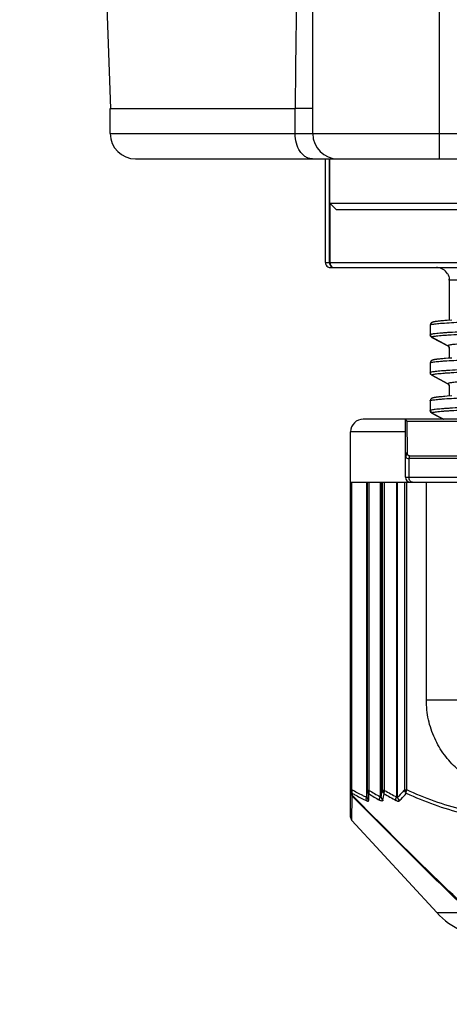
# Model space of a CAD drawing. Header units: millimetres. Extents: x 20 to 4180, y 42 to 2950.
# Tile 68 of 133: x 2523 to 2540, y 1884 to 1923. Entities that reach past the tile are written whole.
import ezdxf

# ---------------------------------------------------------------- set-up
doc = ezdxf.new("R2010")
doc.units = ezdxf.units.MM
doc.header["$LTSCALE"] = 231.275
doc.header["$PDMODE"] = 3
doc.header["$PDSIZE"] = 0.3
doc.linetypes.add('CENTER', pattern=[0.6, 0.375, -0.075, 0.075, -0.075])
doc.layers.get('0').update_dxf_attribs({"linetype": 'CONTINUOUS'})
doc.layers.get('Defpoints').update_dxf_attribs({"linetype": 'CONTINUOUS'})
for name, color, linetype in [('BASE_ASM_PBL25', 7, 'CONTINUOUS'), ('DEFAULT_1', 7, 'CENTER'), ('new_view_6_VBL24', 7, 'CONTINUOUS')]:
    doc.layers.add(name, color=color, linetype=linetype)
doc.styles.get("Standard").update_dxf_attribs({"font": 'malgun.ttf'})
doc.dimstyles.new('DIMSTYLE_4', dxfattribs={"dimtxt": 20, "dimasz": 7.5, "dimexe": 1, "dimexo": 0.5, "dimgap": 4, "dimtad": 1, "dimdec": 1, "dimdsep": 46, "dimtxsty": 'Standard', "dimblk": '_FILLED', "dimblk1": '_FILLED', "dimblk2": '_FILLED', "dimcen": 0.09, "dimclrt": 134, "dimazin": 2, "dimtp": 0.5, "dimtm": 0.5, "dimtfac": 1, "dimtdec": 65535, "dimtofl": 0, "dimtmove": 0, "dimatfit": 3, "dimldrblk": '_FILLED', "dimfxl": 1, "dimtolj": 1, "dimarcsym": 0})
doc.dimstyles.new('DIMSTYLE_5', dxfattribs={"dimtxt": 20, "dimasz": 7.5, "dimexe": 1, "dimexo": 0.5, "dimtad": 1, "dimdsep": 46, "dimtxsty": 'Standard', "dimblk": '_FILLED', "dimblk1": '_FILLED', "dimblk2": '_FILLED', "dimcen": 0.09, "dimclrt": 134, "dimazin": 2, "dimtp": 1.2, "dimtm": 1.2, "dimtfac": 1, "dimtofl": 0, "dimtmove": 0, "dimatfit": 1, "dimldrblk": '_FILLED', "dimfxl": 1, "dimtolj": 1, "dimarcsym": 0})
doc.dimstyles.new('DIMSTYLE_6', dxfattribs={"dimtxt": 20, "dimasz": 7.5, "dimexe": 1, "dimexo": 0.5, "dimtad": 1, "dimdsep": 46, "dimtxsty": 'Standard', "dimblk": '_FILLED', "dimblk1": '_FILLED', "dimblk2": '_FILLED', "dimcen": 0.09, "dimclrt": 134, "dimazin": 2, "dimtp": 0.8, "dimtm": 0.8, "dimtfac": 1, "dimtofl": 0, "dimtmove": 0, "dimatfit": 1, "dimldrblk": '_FILLED', "dimfxl": 1, "dimtolj": 1, "dimarcsym": 0})

# ---------------------------------------------------------------- blocks, each defined once
blk = doc.blocks.new('_FILLED')
at = {"color": 0, "linetype": 'ByBlock'}
blk.add_solid([(0, 0), (-1, 0.2), (-1, -0.2)], dxfattribs=at)
blk = doc.blocks.new('*D6')
at = {"color": 0, "lineweight": -2, "transparency": 16777216}
for p, q in [((2549.91, 2702.5), (2549.91, 2752.054)), ((2175.651, 1515.503), (2147.228, 1474.911))]:
    blk.add_line(p, q, dxfattribs=at)
blk.add_arc((2549.91, 2050), 701.054, 90.612963, 234.387037, dxfattribs=at)
at = {"layer": 'Defpoints', "color": 0, "transparency": 16777216}
for p in [(2549.91, 2702), (2549.91, 2694.989), (2026.205, 2516.058), (2179.959, 1521.656), (2175.938, 1515.913)]:
    blk.add_point(p, dxfattribs=at)
at = {"color": 0, "lineweight": -2, "transparency": 16777216, "xscale": 7.5, "yscale": 7.5, "zscale": 7.5}
for p, rotation in [((2549.91, 2751.054), 0.3064816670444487), ((2147.802, 1475.73), 324.6935183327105)]:
    blk.add_blockref('_FILLED', p, dxfattribs=dict(at, rotation=rotation))
at = {"color": 134, "transparency": 16777216, "insert": (1852.056, 2270.033), "char_height": 20, "width": 59.33333, "attachment_point": 2, "rotation": 72.5, "line_spacing_factor": 0.9}
blk.add_mtext('\\A1;145°', dxfattribs=at)
blk = doc.blocks.new('*D7')
at = {"color": 0, "lineweight": -2, "transparency": 16777216}
for p, q in [((2967.574, 2557.802), (3032.203, 2636.38)), ((3032.203, 2636.38), (3113.14, 2636.38)), ((2549.82, 2050), (2550, 2050)), ((2549.91, 2049.91), (2549.91, 2050.09))]:
    blk.add_line(p, q, dxfattribs=at)
at = {"layer": 'Defpoints', "color": 0, "transparency": 16777216}
for p in [(2962.809, 2552.01), (2137.011, 1547.99)]:
    blk.add_point(p, dxfattribs=at)
at = {"color": 0, "lineweight": -2, "transparency": 16777216, "xscale": 7.5, "yscale": 7.5, "zscale": 7.5, "rotation": 230.5629617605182}
blk.add_blockref('_FILLED', (2962.809, 2552.01), dxfattribs=at)
at = {"color": 134, "transparency": 16777216, "insert": (3028.984, 2663.671), "char_height": 20, "width": 88, "attachment_point": 1, "line_spacing_factor": 0.9}
blk.add_mtext('\\A1;%%C1300', dxfattribs=at)
blk = doc.blocks.new('*D8')
at = {"color": 0, "lineweight": -2, "transparency": 16777216}
for p, q in [((2819.54, 2214.418), (3137.376, 2408.232)), ((3137.376, 2408.232), (3235.284, 2408.232)), ((2549.82, 2050), (2550, 2050)), ((2549.91, 2049.91), (2549.91, 2050.09))]:
    blk.add_line(p, q, dxfattribs=at)
at = {"layer": 'Defpoints', "color": 0, "transparency": 16777216}
for p in [(2813.136, 2210.513), (2286.684, 1889.487)]:
    blk.add_point(p, dxfattribs=at)
at = {"color": 0, "lineweight": -2, "transparency": 16777216, "xscale": 7.5, "yscale": 7.5, "zscale": 7.5, "rotation": 211.3744630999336}
blk.add_blockref('_FILLED', (2813.136, 2210.513), dxfattribs=at)
at = {"color": 134, "transparency": 16777216, "insert": (3131.939, 2435.523), "char_height": 20, "width": 109.40741, "attachment_point": 1, "line_spacing_factor": 0.9}
blk.add_mtext('\\A1;%%C616.61', dxfattribs=at)
blk = doc.blocks.new('BASE_ASM_PBL25', base_point=(2543.644, 1994.915))
at = {"layer": 'BASE_ASM_PBL25', "color": 7}
for p, q in [((2528.644, 1921.688), (2528.644, 1988.688)), ((2533.644, 1988.688), (2533.644, 1920.688)), ((2518.345, 1987.832), (2520.644, 1922.689)), ((2520.643, 1922.688), (2527.949, 1922.688)), ((2520.643, 1921.688), (2520.643, 1922.688)), ((2527.949, 1921.688), (2527.949, 1922.688)), ((2520.643, 1921.688), (2566.644, 1921.688)), ((2521.643, 1920.688), (2565.644, 1920.688)), ((2529.144, 1916.588), (2529.144, 1920.688)), ((2529.301, 1920.688), (2529.301, 1916.588)), ((2529.323, 1918.938), (2529.323, 1920.688)), ((2529.323, 1918.938), (2534.823, 1918.938)), ((2529.323, 1918.938), (2529.573, 1918.688)), ((2529.325, 1918.936), (2529.325, 1916.588)), ((2529.573, 1918.688), (2534.573, 1918.688)), ((2529.144, 1916.588), (2558.109, 1916.588)), ((2529.344, 1916.388), (2557.944, 1916.388)), ((2553.243, 1915.888), (2534.044, 1915.888)), ((2534.044, 1915.888), (2534.044, 1914.315)), ((2533.599, 1914.263), (2533.568, 1914.259)), ((2533.632, 1914.266), (2533.599, 1914.263)), ((2533.67, 1914.27), (2533.632, 1914.266)), ((2533.712, 1914.274), (2533.67, 1914.27)), ((2533.759, 1914.278), (2533.712, 1914.274)), ((2533.81, 1914.283), (2533.759, 1914.278)), ((2533.866, 1914.287), (2533.81, 1914.283)), ((2533.96, 1914.294), (2533.866, 1914.287)), ((2534.15, 1914.307), (2533.96, 1914.294)), ((2534.043, 1914.307), (2534.042, 1914.3)), ((2533.296, 1914.134), (2533.294, 1914.122)), ((2533.294, 1914.115), (2533.294, 1914.122)), ((2533.294, 1914.115), (2533.294, 1913.726)), ((2533.294, 1913.717), (2533.294, 1913.725)), ((2533.339, 1913.637), (2533.356, 1913.626)), ((2533.346, 1913.637), (2533.991, 1913.292)), ((2533.358, 1913.63), (2533.346, 1913.636)), ((2533.358, 1913.63), (2533.346, 1913.636)), ((2533.356, 1913.626), (2533.988, 1913.287)), ((2533.991, 1913.291), (2533.358, 1913.63)), ((2533.988, 1913.287), (2534.001, 1913.28)), ((2534.044, 1913.204), (2534.044, 1912.815)), ((2533.615, 1912.764), (2533.583, 1912.761)), ((2533.651, 1912.768), (2533.615, 1912.764)), ((2533.691, 1912.772), (2533.651, 1912.768)), ((2533.735, 1912.776), (2533.691, 1912.772)), ((2533.784, 1912.781), (2533.735, 1912.776)), ((2533.837, 1912.785), (2533.784, 1912.781)), ((2533.896, 1912.79), (2533.837, 1912.785)), ((2533.995, 1912.797), (2533.896, 1912.79)), ((2534.15, 1912.807), (2533.995, 1912.797)), ((2534.043, 1912.807), (2534.042, 1912.8)), ((2533.296, 1912.634), (2533.294, 1912.622)), ((2533.294, 1912.615), (2533.294, 1912.622)), ((2533.294, 1912.615), (2533.294, 1912.226)), ((2533.294, 1912.217), (2533.294, 1912.225)), ((2533.339, 1912.137), (2533.356, 1912.126)), ((2533.346, 1912.137), (2533.991, 1911.792)), ((2533.358, 1912.13), (2533.346, 1912.136)), ((2533.358, 1912.13), (2533.346, 1912.136)), ((2533.356, 1912.126), (2533.988, 1911.787)), ((2533.991, 1911.791), (2533.358, 1912.13)), ((2533.988, 1911.787), (2534.001, 1911.78)), ((2534.044, 1911.704), (2534.044, 1911.315)), ((2533.296, 1911.134), (2533.294, 1911.122)), ((2533.294, 1911.115), (2533.294, 1911.122)), ((2533.294, 1911.115), (2533.294, 1910.726)), ((2533.599, 1911.263), (2533.568, 1911.259)), ((2533.632, 1911.266), (2533.599, 1911.263)), ((2533.67, 1911.27), (2533.632, 1911.266)), ((2533.712, 1911.274), (2533.67, 1911.27)), ((2533.759, 1911.278), (2533.712, 1911.274)), ((2533.81, 1911.283), (2533.759, 1911.278)), ((2533.866, 1911.287), (2533.81, 1911.283)), ((2533.96, 1911.294), (2533.866, 1911.287)), ((2534.15, 1911.307), (2533.96, 1911.294)), ((2534.043, 1911.307), (2534.042, 1911.3)), ((2533.294, 1910.716), (2533.294, 1910.725)), ((2556.682, 1910.388), (2530.644, 1910.388)), ((2532.311, 1908.088), (2532.311, 1910.388)), ((2533.34, 1910.637), (2533.356, 1910.626)), ((2533.346, 1910.637), (2533.811, 1910.388)), ((2533.358, 1910.63), (2533.346, 1910.636)), ((2533.358, 1910.63), (2533.346, 1910.636)), ((2533.356, 1910.626), (2533.8, 1910.388)), ((2533.809, 1910.388), (2533.358, 1910.63)), ((2554.601, 1910.299), (2532.382, 1910.299)), ((2532.389, 1909.074), (2532.382, 1910.299)), ((2532.311, 1909.888), (2530.144, 1909.888)), ((2530.144, 1894.638), (2530.144, 1909.888)), ((2532.389, 1909.062), (2532.389, 1909.074)), ((2554.837, 1908.828), (2532.45, 1908.828)), ((2532.45, 1908.828), (2532.45, 1908.088)), ((2532.474, 1908.939), (2554.813, 1908.939)), ((2532.311, 1908.088), (2554.976, 1908.088)), ((2530.144, 1907.888), (2557.217, 1907.888)), ((2530.194, 1895.717), (2530.194, 1907.888)), ((2530.765, 1907.888), (2530.765, 1895.42)), ((2530.79, 1895.436), (2530.79, 1907.888)), ((2530.796, 1907.888), (2530.796, 1895.697)), ((2530.883, 1895.697), (2530.883, 1907.888)), ((2531.306, 1907.888), (2531.306, 1895.443)), ((2531.35, 1895.443), (2531.35, 1907.888)), ((2531.389, 1907.888), (2531.389, 1895.697)), ((2531.487, 1895.697), (2531.487, 1907.888)), ((2531.957, 1907.888), (2531.958, 1895.436)), ((2532.002, 1895.42), (2532.002, 1907.888)), ((2532.27, 1907.888), (2532.27, 1895.717)), ((2532.36, 1895.717), (2532.36, 1907.888)), ((2533.138, 1899.275), (2533.138, 1907.888)), ((2533.138, 1899.275), (2540.65, 1899.275)), ((2530.194, 1895.717), (2530.157, 1895.717)), ((2530.796, 1895.697), (2530.79, 1895.436)), ((2530.819, 1895.697), (2530.796, 1895.697)), ((2530.883, 1895.697), (2530.819, 1895.697)), ((2530.858, 1895.3), (2530.865, 1895.561)), ((2531.487, 1895.697), (2531.419, 1895.697)), ((2530.196, 1894.502), (2530.206, 1895.47)), ((2530.196, 1894.502), (2530.206, 1895.47)), ((2533.551, 1890.857), (2530.196, 1894.502)), ((2533.551, 1890.857), (2534.876, 1890.857))]:
    blk.add_line(p, q, dxfattribs=at)
for points in [[(2533.568, 1914.259), (2533.554, 1914.257), (2533.541, 1914.256), (2533.528, 1914.254), (2533.516, 1914.252), (2533.505, 1914.251), (2533.494, 1914.249), (2533.484, 1914.247), (2533.475, 1914.246), (2533.465, 1914.244), (2533.456, 1914.242), (2533.448, 1914.241), (2533.44, 1914.239), (2533.432, 1914.238), (2533.425, 1914.236), (2533.418, 1914.234), (2533.411, 1914.232), (2533.404, 1914.231), (2533.398, 1914.229), (2533.391, 1914.227), (2533.385, 1914.225), (2533.379, 1914.223), (2533.373, 1914.22), (2533.366, 1914.218), (2533.36, 1914.215), (2533.354, 1914.211), (2533.347, 1914.207), (2533.34, 1914.203), (2533.333, 1914.198), (2533.326, 1914.191), (2533.32, 1914.184), (2533.312, 1914.174), (2533.305, 1914.162), (2533.3, 1914.148), (2533.296, 1914.134)], [(2534.001, 1913.28), (2534.002, 1913.28), (2534.005, 1913.278), (2534.009, 1913.276), (2534.014, 1913.272), (2534.019, 1913.266), (2534.026, 1913.258), (2534.032, 1913.249), (2534.037, 1913.237), (2534.041, 1913.224), (2534.043, 1913.211)], [(2533.583, 1912.761), (2533.568, 1912.759), (2533.554, 1912.757), (2533.541, 1912.756), (2533.528, 1912.754), (2533.516, 1912.752), (2533.505, 1912.751), (2533.494, 1912.749), (2533.484, 1912.747), (2533.475, 1912.746), (2533.465, 1912.744), (2533.456, 1912.742), (2533.448, 1912.741), (2533.44, 1912.739), (2533.432, 1912.738), (2533.425, 1912.736), (2533.418, 1912.734), (2533.411, 1912.732), (2533.404, 1912.731), (2533.398, 1912.729), (2533.391, 1912.727), (2533.385, 1912.725), (2533.379, 1912.723), (2533.373, 1912.72), (2533.366, 1912.718), (2533.36, 1912.715), (2533.354, 1912.711), (2533.347, 1912.707), (2533.34, 1912.703), (2533.333, 1912.698), (2533.326, 1912.691), (2533.32, 1912.684), (2533.312, 1912.674), (2533.305, 1912.662), (2533.3, 1912.648), (2533.296, 1912.634)], [(2534.001, 1911.78), (2534.002, 1911.78), (2534.005, 1911.778), (2534.009, 1911.776), (2534.014, 1911.772), (2534.019, 1911.766), (2534.026, 1911.758), (2534.032, 1911.749), (2534.037, 1911.737), (2534.041, 1911.724), (2534.043, 1911.711)], [(2533.568, 1911.259), (2533.554, 1911.257), (2533.541, 1911.256), (2533.528, 1911.254), (2533.516, 1911.252), (2533.505, 1911.251), (2533.494, 1911.249), (2533.484, 1911.247), (2533.475, 1911.246), (2533.465, 1911.244), (2533.456, 1911.242), (2533.448, 1911.241), (2533.44, 1911.239), (2533.432, 1911.238), (2533.425, 1911.236), (2533.418, 1911.234), (2533.411, 1911.232), (2533.404, 1911.231), (2533.398, 1911.229), (2533.391, 1911.227), (2533.385, 1911.225), (2533.379, 1911.223), (2533.373, 1911.22), (2533.366, 1911.218), (2533.36, 1911.215), (2533.354, 1911.211), (2533.347, 1911.207), (2533.34, 1911.203), (2533.333, 1911.198), (2533.326, 1911.191), (2533.32, 1911.184), (2533.312, 1911.174), (2533.305, 1911.162), (2533.3, 1911.148), (2533.296, 1911.134)], [(2530.144, 1894.638), (2530.144, 1894.622), (2530.147, 1894.605), (2530.151, 1894.587), (2530.156, 1894.569), (2530.163, 1894.552), (2530.172, 1894.536), (2530.182, 1894.52), (2530.192, 1894.507), (2530.196, 1894.502)]]:
    blk.add_lwpolyline(points, dxfattribs=at)
for centre, radius, start, end in [((3824.121, 1909.597), 1296.238, 179.191767, 179.421349), ((2521.643, 1921.688), 1, 180, 270), ((2529.644, 1921.688), 1, 180, 270), ((2529.344, 1916.588), 0.2, 210.0026, 269.9969), ((2533.544, 1915.888), 0.5, 85.7103, 89.9942), ((2533.544, 1915.888), 0.5, 31.0988, 85.7083), ((2533.543, 1915.888), 0.5, 0.0008, 4.1675), ((2533.959, 1914.315), 0.0847, 357.6945, 359.9924), ((2533.954, 1914.315), 0.0893, 355.0886, 357.691), ((2533.394, 1913.726), 0.1, 179.9868, 241.8254), ((2533.392, 1913.722), 0.0967, 235.6497, 241.6888), ((2533.379, 1913.669), 0.0486, 239.7105, 241.8332), ((2533.945, 1913.207), 0.0958, 55.6539, 61.7492), ((2533.945, 1913.203), 0.0988, 4.8996, 5.4116), ((2533.946, 1913.203), 0.0973, 2.9125, 4.9034), ((2533.947, 1913.204), 0.0968, 2.3214, 4.5442), ((2533.949, 1913.203), 0.0947, 0.6098, 2.9139), ((2533.95, 1913.204), 0.094, 0.0012, 2.3218), ((2533.959, 1912.815), 0.0847, 357.6944, 359.9924), ((2533.954, 1912.815), 0.0893, 355.0885, 357.6909), ((2533.394, 1912.226), 0.1, 179.9867, 241.8254), ((2533.392, 1912.222), 0.0967, 235.6496, 241.6887), ((2533.379, 1912.169), 0.0486, 239.7109, 241.8331), ((2533.945, 1911.707), 0.0958, 55.6539, 61.7492), ((2533.945, 1911.703), 0.0988, 4.8996, 5.4116), ((2533.946, 1911.703), 0.0973, 2.912, 4.9034), ((2533.947, 1911.704), 0.0968, 2.3209, 4.5442), ((2533.949, 1911.703), 0.0947, 0.6096, 2.9134), ((2533.95, 1911.704), 0.094, 0.0012, 2.3213), ((2533.959, 1911.315), 0.0847, 357.6953, 359.9924), ((2533.954, 1911.315), 0.0893, 355.0886, 357.6918), ((2533.394, 1910.726), 0.1, 179.9867, 241.8254), ((2530.644, 1909.888), 0.5, 90.007, 180), ((2533.392, 1910.721), 0.0964, 235.6472, 241.7162), ((2533.379, 1910.669), 0.0477, 239.0225, 241.886), ((2532.413, 1908.951), 0.102, 165.2944, 179.9983), ((2532.511, 1908.088), 0.2, 180, 270), ((2532.262, 1895.527), 2.057, 178.4705, 180.5157), ((2540.149, 1910.652), 17.718, 238.4012, 240.0044), ((2540.216, 1910.792), 17.747, 238.2706, 239.8648), ((2504.204, 1899.776), 27.489, 350.9302, 351.4655), ((2502.926, 1900.128), 28.901, 350.3986, 350.9085), ((2540.344, 1911.114), 17.909, 240.2755, 242.0063), ((2540.412, 1911.241), 17.925, 240.1351, 241.8565), ((2535.758, 1892.888), 3, 222.6188, 270)]:
    blk.add_arc(centre, radius, start, end, dxfattribs=at)
for points, knots in [([(2528.644, 1922.688), (2528.644, 1922.687), (2528.639, 1922.685), (2528.631, 1922.686), (2528.616, 1922.687), (2528.597, 1922.689), (2528.572, 1922.69), (2528.528, 1922.69), (2528.459, 1922.688), (2528.36, 1922.688), (2528.241, 1922.689), (2528.128, 1922.689), (2528.029, 1922.689), (2527.976, 1922.688), (2527.949, 1922.688)], [0, 0, 0, 0, 0.004819, 0.016784, 0.036926, 0.065201, 0.101404, 0.145399, 0.256573, 0.398622, 0.571013, 0.772088, 0.882859, 1, 1, 1, 1]), ([(2528.631, 1920.688), (2528.586, 1920.688), (2528.494, 1920.702), (2528.364, 1920.761), (2528.245, 1920.856), (2528.103, 1921.029), (2527.981, 1921.311), (2527.949, 1921.56), (2527.949, 1921.688)], [0, 0, 0, 0, 0.101212, 0.206626, 0.319392, 0.441096, 0.709397, 1, 1, 1, 1]), ([(2529.301, 1916.588), (2529.301, 1916.562), (2529.311, 1916.51), (2529.355, 1916.443), (2529.421, 1916.399), (2529.473, 1916.388), (2529.499, 1916.388)], [0, 0, 0, 0, 0.251258, 0.501781, 0.751261, 1, 1, 1, 1]), ([(2529.325, 1916.588), (2529.325, 1916.562), (2529.334, 1916.511), (2529.372, 1916.445), (2529.429, 1916.399), (2529.476, 1916.388), (2529.499, 1916.388)], [0, 0, 0, 0, 0.266291, 0.523357, 0.766763, 1, 1, 1, 1]), ([(2533.301, 1914.123), (2533.311, 1914.129), (2533.34, 1914.138), (2533.396, 1914.149), (2533.476, 1914.16), (2533.58, 1914.171), (2533.707, 1914.182), (2533.922, 1914.199), (2534.248, 1914.218), (2534.705, 1914.241), (2535.247, 1914.264), (2535.866, 1914.287), (2536.558, 1914.31), (2537.316, 1914.332), (2538.44, 1914.364), (2539.953, 1914.403), (2541.858, 1914.448), (2543.829, 1914.493), (2545.794, 1914.539), (2547.394, 1914.577), (2548.615, 1914.609), (2549.467, 1914.632), (2550.263, 1914.655), (2550.997, 1914.678), (2551.662, 1914.7), (2552.253, 1914.723), (2552.764, 1914.746), (2553.136, 1914.766), (2553.389, 1914.782), (2553.545, 1914.793), (2553.678, 1914.805), (2553.787, 1914.816), (2553.873, 1914.827), (2553.935, 1914.838), (2553.972, 1914.848), (2553.989, 1914.856), (2553.993, 1914.862), (2553.993, 1914.864)], [0, 0, 0, 0, 0.001621, 0.004375, 0.008274, 0.013311, 0.019473, 0.026747, 0.044582, 0.066733, 0.093001, 0.123056, 0.156538, 0.193201, 0.232847, 0.319355, 0.412333, 0.508837, 0.604907, 0.696924, 0.740487, 0.781811, 0.820365, 0.855857, 0.888085, 0.916763, 0.941517, 0.96206, 0.970704, 0.978252, 0.984692, 0.990009, 0.994192, 0.99723, 0.999129, 0.999672, 1, 1, 1, 1]), ([(2553.986, 1914.466), (2553.976, 1914.46), (2553.947, 1914.452), (2553.891, 1914.441), (2553.811, 1914.43), (2553.707, 1914.418), (2553.58, 1914.407), (2553.365, 1914.391), (2553.039, 1914.371), (2552.582, 1914.348), (2552.04, 1914.326), (2551.421, 1914.303), (2550.729, 1914.28), (2549.971, 1914.257), (2548.847, 1914.225), (2547.334, 1914.187), (2545.429, 1914.141), (2543.458, 1914.096), (2541.493, 1914.05), (2539.893, 1914.012), (2538.672, 1913.981), (2537.82, 1913.958), (2537.024, 1913.935), (2536.29, 1913.912), (2535.625, 1913.889), (2535.034, 1913.866), (2534.523, 1913.843), (2534.151, 1913.824), (2533.898, 1913.807), (2533.742, 1913.796), (2533.609, 1913.785), (2533.5, 1913.773), (2533.414, 1913.762), (2533.352, 1913.751), (2533.315, 1913.741), (2533.298, 1913.733), (2533.294, 1913.728), (2533.294, 1913.726)], [0, 0, 0, 0, 0.001621, 0.004375, 0.008274, 0.013311, 0.019473, 0.026747, 0.044582, 0.066733, 0.093001, 0.123056, 0.156537, 0.193201, 0.232847, 0.319355, 0.412333, 0.508837, 0.604907, 0.696924, 0.740487, 0.781811, 0.820364, 0.855857, 0.888085, 0.916763, 0.941517, 0.962059, 0.970704, 0.978252, 0.984692, 0.990009, 0.994192, 0.99723, 0.999129, 0.999672, 1, 1, 1, 1]), ([(2533.346, 1913.637), (2533.347, 1913.64), (2533.351, 1913.645), (2533.368, 1913.653), (2533.405, 1913.663), (2533.466, 1913.673), (2533.551, 1913.685), (2533.659, 1913.696), (2533.791, 1913.707), (2533.946, 1913.719), (2534.197, 1913.735), (2534.566, 1913.755), (2535.071, 1913.778), (2535.657, 1913.8), (2536.317, 1913.823), (2537.046, 1913.846), (2537.837, 1913.869), (2538.682, 1913.892), (2539.893, 1913.923), (2541.481, 1913.962), (2543.432, 1914.007), (2545.391, 1914.052), (2547.285, 1914.098), (2548.79, 1914.136), (2549.909, 1914.168), (2550.665, 1914.191), (2551.355, 1914.214), (2551.974, 1914.236), (2552.514, 1914.259), (2552.972, 1914.282), (2553.299, 1914.301), (2553.516, 1914.318), (2553.645, 1914.329), (2553.75, 1914.34), (2553.831, 1914.351), (2553.889, 1914.362), (2553.92, 1914.371), (2553.931, 1914.376)], [0, 0, 0, 0, 0.000328, 0.000873, 0.00277, 0.005791, 0.009946, 0.015237, 0.021656, 0.02919, 0.037829, 0.058331, 0.082952, 0.11148, 0.143635, 0.17913, 0.217622, 0.258761, 0.302156, 0.394076, 0.489966, 0.586241, 0.679313, 0.765708, 0.805381, 0.842207, 0.875834, 0.905955, 0.932283, 0.954577, 0.97263, 0.980007, 0.986267, 0.991399, 0.995394, 0.998257, 1, 1, 1, 1]), ([(2533.294, 1914.115), (2533.294, 1914.115), (2533.295, 1914.119), (2533.298, 1914.122), (2533.301, 1914.123)], [0, 0, 0, 0, 0.190902, 1, 1, 1, 1]), ([(2553.286, 1914.03), (2553.275, 1914.025), (2553.245, 1914.016), (2553.19, 1914.005), (2553.112, 1913.994), (2553.012, 1913.983), (2552.891, 1913.972), (2552.686, 1913.955), (2552.378, 1913.936), (2551.947, 1913.913), (2551.439, 1913.89), (2550.858, 1913.868), (2550.21, 1913.845), (2549.5, 1913.822), (2548.452, 1913.79), (2547.041, 1913.752), (2545.267, 1913.707), (2543.432, 1913.661), (2541.605, 1913.616), (2540.118, 1913.578), (2538.984, 1913.547), (2538.193, 1913.523), (2537.453, 1913.501), (2536.771, 1913.478), (2536.153, 1913.455), (2535.605, 1913.432), (2535.132, 1913.409), (2534.787, 1913.39), (2534.552, 1913.373), (2534.407, 1913.362), (2534.284, 1913.351), (2534.182, 1913.339), (2534.103, 1913.328), (2534.044, 1913.317), (2534.011, 1913.308), (2533.991, 1913.298), (2533.991, 1913.292)], [0, 0, 0, 0, 0.00182, 0.004752, 0.008814, 0.014008, 0.020327, 0.027761, 0.045923, 0.068306, 0.094708, 0.124887, 0.158561, 0.195418, 0.235109, 0.321503, 0.414525, 0.510718, 0.606496, 0.698296, 0.741626, 0.782698, 0.821129, 0.856567, 0.88867, 0.917148, 0.941726, 0.962195, 0.97082, 0.978344, 0.984754, 0.990042, 0.994196, 0.997219, 0.999124, 1, 1, 1, 1]), ([(2533.338, 1913.642), (2533.325, 1913.65), (2533.304, 1913.672), (2533.295, 1913.702), (2533.294, 1913.717)], [0, 0, 0, 0, 0.499971, 1, 1, 1, 1]), ([(2533.355, 1913.627), (2533.353, 1913.628), (2533.35, 1913.63), (2533.347, 1913.634), (2533.346, 1913.636)], [0, 0, 0, 0, 0.328338, 1, 1, 1, 1]), ([(2533.301, 1912.623), (2533.311, 1912.629), (2533.34, 1912.638), (2533.396, 1912.649), (2533.476, 1912.66), (2533.58, 1912.671), (2533.707, 1912.682), (2533.922, 1912.699), (2534.248, 1912.718), (2534.705, 1912.741), (2535.247, 1912.764), (2535.866, 1912.787), (2536.558, 1912.81), (2537.316, 1912.832), (2538.44, 1912.864), (2539.953, 1912.903), (2541.858, 1912.948), (2543.829, 1912.993), (2545.794, 1913.039), (2547.394, 1913.077), (2548.615, 1913.109), (2549.467, 1913.132), (2550.263, 1913.155), (2550.997, 1913.178), (2551.662, 1913.2), (2552.253, 1913.223), (2552.764, 1913.246), (2553.136, 1913.266), (2553.389, 1913.282), (2553.545, 1913.293), (2553.678, 1913.305), (2553.787, 1913.316), (2553.873, 1913.327), (2553.935, 1913.338), (2553.972, 1913.348), (2553.989, 1913.356), (2553.993, 1913.362), (2553.993, 1913.364)], [0, 0, 0, 0, 0.001621, 0.004375, 0.008274, 0.013311, 0.019473, 0.026747, 0.044582, 0.066733, 0.093001, 0.123056, 0.156538, 0.193201, 0.232847, 0.319355, 0.412333, 0.508837, 0.604907, 0.696924, 0.740487, 0.781811, 0.820365, 0.855857, 0.888085, 0.916763, 0.941517, 0.96206, 0.970704, 0.978252, 0.984692, 0.990009, 0.994192, 0.99723, 0.999129, 0.999672, 1, 1, 1, 1]), ([(2534.043, 1913.211), (2534.042, 1913.228), (2534.031, 1913.261), (2534.005, 1913.284), (2533.991, 1913.292)], [0, 0, 0, 0, 0.499988, 1, 1, 1, 1]), ([(2534.001, 1913.28), (2534, 1913.281), (2533.995, 1913.284), (2533.991, 1913.288), (2533.991, 1913.291)], [0, 0, 0, 0, 0.335955, 1, 1, 1, 1]), ([(2533.999, 1913.286), (2534.012, 1913.278), (2534.033, 1913.256), (2534.042, 1913.227), (2534.043, 1913.212)], [0, 0, 0, 0, 0.49999, 1, 1, 1, 1]), ([(2553.986, 1912.966), (2553.976, 1912.96), (2553.947, 1912.952), (2553.891, 1912.941), (2553.811, 1912.93), (2553.707, 1912.918), (2553.58, 1912.907), (2553.365, 1912.891), (2553.039, 1912.871), (2552.582, 1912.848), (2552.04, 1912.826), (2551.421, 1912.803), (2550.729, 1912.78), (2549.971, 1912.757), (2548.847, 1912.725), (2547.334, 1912.687), (2545.429, 1912.641), (2543.458, 1912.596), (2541.493, 1912.55), (2539.893, 1912.512), (2538.672, 1912.481), (2537.82, 1912.458), (2537.024, 1912.435), (2536.29, 1912.412), (2535.625, 1912.389), (2535.034, 1912.366), (2534.523, 1912.343), (2534.151, 1912.324), (2533.898, 1912.307), (2533.742, 1912.296), (2533.609, 1912.285), (2533.5, 1912.273), (2533.414, 1912.262), (2533.352, 1912.251), (2533.315, 1912.241), (2533.298, 1912.233), (2533.294, 1912.228), (2533.294, 1912.226)], [0, 0, 0, 0, 0.001621, 0.004375, 0.008274, 0.013311, 0.019473, 0.026747, 0.044582, 0.066733, 0.093001, 0.123056, 0.156537, 0.193201, 0.232847, 0.319355, 0.412333, 0.508837, 0.604907, 0.696924, 0.740487, 0.781811, 0.820364, 0.855857, 0.888085, 0.916763, 0.941517, 0.962059, 0.970704, 0.978252, 0.984692, 0.990009, 0.994192, 0.99723, 0.999129, 0.999672, 1, 1, 1, 1]), ([(2533.346, 1912.137), (2533.347, 1912.14), (2533.351, 1912.145), (2533.368, 1912.153), (2533.405, 1912.163), (2533.466, 1912.173), (2533.551, 1912.185), (2533.659, 1912.196), (2533.791, 1912.207), (2533.946, 1912.219), (2534.197, 1912.235), (2534.566, 1912.255), (2535.071, 1912.278), (2535.657, 1912.3), (2536.317, 1912.323), (2537.046, 1912.346), (2537.837, 1912.369), (2538.682, 1912.392), (2539.893, 1912.423), (2541.481, 1912.462), (2543.432, 1912.507), (2545.391, 1912.552), (2547.285, 1912.598), (2548.79, 1912.636), (2549.909, 1912.668), (2550.665, 1912.691), (2551.355, 1912.714), (2551.974, 1912.736), (2552.514, 1912.759), (2552.972, 1912.782), (2553.299, 1912.801), (2553.516, 1912.818), (2553.645, 1912.829), (2553.75, 1912.84), (2553.831, 1912.851), (2553.889, 1912.862), (2553.92, 1912.871), (2553.931, 1912.876)], [0, 0, 0, 0, 0.000328, 0.000873, 0.00277, 0.005791, 0.009946, 0.015237, 0.021656, 0.02919, 0.037829, 0.058331, 0.082952, 0.11148, 0.143635, 0.17913, 0.217622, 0.258761, 0.302156, 0.394076, 0.489966, 0.586241, 0.679313, 0.765708, 0.805381, 0.842207, 0.875834, 0.905955, 0.932283, 0.954577, 0.97263, 0.980007, 0.986267, 0.991399, 0.995394, 0.998257, 1, 1, 1, 1]), ([(2533.294, 1912.615), (2533.294, 1912.615), (2533.295, 1912.619), (2533.298, 1912.622), (2533.301, 1912.623)], [0, 0, 0, 0, 0.190902, 1, 1, 1, 1]), ([(2553.286, 1912.53), (2553.275, 1912.525), (2553.245, 1912.516), (2553.19, 1912.505), (2553.112, 1912.494), (2553.012, 1912.483), (2552.891, 1912.472), (2552.686, 1912.455), (2552.378, 1912.436), (2551.947, 1912.413), (2551.439, 1912.39), (2550.858, 1912.368), (2550.21, 1912.345), (2549.5, 1912.322), (2548.452, 1912.29), (2547.041, 1912.252), (2545.267, 1912.207), (2543.432, 1912.161), (2541.605, 1912.116), (2540.118, 1912.078), (2538.984, 1912.047), (2538.193, 1912.023), (2537.453, 1912.001), (2536.771, 1911.978), (2536.153, 1911.955), (2535.605, 1911.932), (2535.132, 1911.909), (2534.787, 1911.89), (2534.552, 1911.873), (2534.407, 1911.862), (2534.284, 1911.851), (2534.182, 1911.839), (2534.103, 1911.828), (2534.044, 1911.817), (2534.011, 1911.808), (2533.991, 1911.798), (2533.991, 1911.792)], [0, 0, 0, 0, 0.00182, 0.004752, 0.008814, 0.014008, 0.020327, 0.027761, 0.045923, 0.068306, 0.094708, 0.124887, 0.158561, 0.195418, 0.235109, 0.321503, 0.414525, 0.510718, 0.606496, 0.698296, 0.741626, 0.782698, 0.821129, 0.856567, 0.88867, 0.917148, 0.941726, 0.962195, 0.97082, 0.978344, 0.984754, 0.990042, 0.994196, 0.997219, 0.999124, 1, 1, 1, 1]), ([(2533.338, 1912.142), (2533.325, 1912.15), (2533.304, 1912.172), (2533.295, 1912.202), (2533.294, 1912.217)], [0, 0, 0, 0, 0.499971, 1, 1, 1, 1]), ([(2533.301, 1911.123), (2533.311, 1911.129), (2533.34, 1911.138), (2533.396, 1911.149), (2533.476, 1911.16), (2533.58, 1911.171), (2533.707, 1911.182), (2533.922, 1911.199), (2534.248, 1911.218), (2534.705, 1911.241), (2535.247, 1911.264), (2535.866, 1911.287), (2536.558, 1911.31), (2537.316, 1911.332), (2538.44, 1911.364), (2539.953, 1911.403), (2541.858, 1911.448), (2543.829, 1911.493), (2545.794, 1911.539), (2547.394, 1911.577), (2548.615, 1911.609), (2549.467, 1911.632), (2550.263, 1911.655), (2550.997, 1911.678), (2551.662, 1911.7), (2552.253, 1911.723), (2552.764, 1911.746), (2553.136, 1911.766), (2553.389, 1911.782), (2553.545, 1911.793), (2553.678, 1911.805), (2553.787, 1911.816), (2553.873, 1911.827), (2553.935, 1911.838), (2553.972, 1911.848), (2553.989, 1911.856), (2553.993, 1911.862), (2553.993, 1911.864)], [0, 0, 0, 0, 0.001621, 0.004375, 0.008274, 0.013311, 0.019473, 0.026747, 0.044582, 0.066733, 0.093001, 0.123056, 0.156538, 0.193201, 0.232847, 0.319355, 0.412333, 0.508837, 0.604907, 0.696924, 0.740487, 0.781811, 0.820365, 0.855857, 0.888085, 0.916763, 0.941517, 0.96206, 0.970704, 0.978252, 0.984692, 0.990009, 0.994192, 0.99723, 0.999129, 0.999672, 1, 1, 1, 1]), ([(2533.355, 1912.127), (2533.353, 1912.128), (2533.35, 1912.13), (2533.347, 1912.134), (2533.346, 1912.136)], [0, 0, 0, 0, 0.328339, 1, 1, 1, 1]), ([(2534.043, 1911.711), (2534.042, 1911.728), (2534.031, 1911.761), (2534.005, 1911.784), (2533.991, 1911.792)], [0, 0, 0, 0, 0.499988, 1, 1, 1, 1]), ([(2534.001, 1911.78), (2534, 1911.781), (2533.995, 1911.784), (2533.991, 1911.788), (2533.991, 1911.791)], [0, 0, 0, 0, 0.335955, 1, 1, 1, 1]), ([(2533.999, 1911.786), (2534.012, 1911.778), (2534.033, 1911.756), (2534.042, 1911.727), (2534.043, 1911.712)], [0, 0, 0, 0, 0.49999, 1, 1, 1, 1]), ([(2553.986, 1911.466), (2553.976, 1911.46), (2553.947, 1911.452), (2553.891, 1911.441), (2553.811, 1911.43), (2553.707, 1911.418), (2553.58, 1911.407), (2553.365, 1911.391), (2553.039, 1911.371), (2552.582, 1911.348), (2552.04, 1911.326), (2551.421, 1911.303), (2550.729, 1911.28), (2549.971, 1911.257), (2548.847, 1911.225), (2547.334, 1911.187), (2545.429, 1911.141), (2543.458, 1911.096), (2541.493, 1911.05), (2539.893, 1911.012), (2538.672, 1910.981), (2537.82, 1910.958), (2537.024, 1910.935), (2536.29, 1910.912), (2535.625, 1910.889), (2535.034, 1910.866), (2534.523, 1910.843), (2534.151, 1910.824), (2533.898, 1910.807), (2533.742, 1910.796), (2533.609, 1910.785), (2533.5, 1910.773), (2533.414, 1910.762), (2533.352, 1910.751), (2533.315, 1910.741), (2533.298, 1910.733), (2533.294, 1910.728), (2533.294, 1910.726)], [0, 0, 0, 0, 0.001621, 0.004375, 0.008274, 0.013311, 0.019473, 0.026747, 0.044582, 0.066733, 0.093001, 0.123056, 0.156537, 0.193201, 0.232847, 0.319355, 0.412333, 0.508837, 0.604907, 0.696924, 0.740487, 0.781811, 0.820364, 0.855857, 0.888085, 0.916763, 0.941517, 0.962059, 0.970704, 0.978252, 0.984692, 0.990009, 0.994192, 0.99723, 0.999129, 0.999672, 1, 1, 1, 1]), ([(2533.294, 1911.115), (2533.294, 1911.115), (2533.295, 1911.119), (2533.298, 1911.122), (2533.301, 1911.123)], [0, 0, 0, 0, 0.190902, 1, 1, 1, 1]), ([(2533.346, 1910.637), (2533.347, 1910.64), (2533.351, 1910.645), (2533.368, 1910.653), (2533.405, 1910.663), (2533.466, 1910.673), (2533.551, 1910.685), (2533.659, 1910.696), (2533.791, 1910.707), (2533.946, 1910.719), (2534.197, 1910.735), (2534.566, 1910.755), (2535.071, 1910.778), (2535.657, 1910.8), (2536.317, 1910.823), (2537.046, 1910.846), (2537.837, 1910.869), (2538.682, 1910.892), (2539.893, 1910.923), (2541.481, 1910.962), (2543.432, 1911.007), (2545.391, 1911.052), (2547.285, 1911.098), (2548.79, 1911.136), (2549.909, 1911.168), (2550.665, 1911.191), (2551.355, 1911.214), (2551.974, 1911.236), (2552.514, 1911.259), (2552.972, 1911.282), (2553.299, 1911.301), (2553.516, 1911.318), (2553.645, 1911.329), (2553.75, 1911.34), (2553.831, 1911.351), (2553.889, 1911.362), (2553.92, 1911.371), (2553.931, 1911.376)], [0, 0, 0, 0, 0.000328, 0.000873, 0.00277, 0.005791, 0.009946, 0.015237, 0.021656, 0.02919, 0.037829, 0.058331, 0.082952, 0.11148, 0.143635, 0.17913, 0.217622, 0.258761, 0.302156, 0.394076, 0.489966, 0.586241, 0.679313, 0.765708, 0.805381, 0.842207, 0.875834, 0.905955, 0.932283, 0.954577, 0.97263, 0.980007, 0.986267, 0.991399, 0.995394, 0.998257, 1, 1, 1, 1]), ([(2533.338, 1910.642), (2533.325, 1910.65), (2533.304, 1910.672), (2533.295, 1910.702), (2533.294, 1910.716)], [0, 0, 0, 0, 0.499977, 1, 1, 1, 1]), ([(2532.311, 1910.387), (2532.311, 1910.386), (2532.311, 1910.385), (2532.311, 1910.385), (2532.312, 1910.384)], [0, 0, 0, 0, 0.432017, 1, 1, 1, 1]), ([(2532.312, 1910.384), (2532.314, 1910.379), (2532.322, 1910.368), (2532.337, 1910.35), (2532.358, 1910.326), (2532.374, 1910.309), (2532.382, 1910.299)], [0, 0, 0, 0, 0.140943, 0.364739, 0.654198, 1, 1, 1, 1]), ([(2533.346, 1910.636), (2533.346, 1910.636), (2533.348, 1910.632), (2533.351, 1910.629), (2533.354, 1910.628)], [0, 0, 0, 0, 0.191766, 1, 1, 1, 1]), ([(2532.311, 1908.963), (2532.311, 1908.985), (2532.328, 1909.032), (2532.367, 1909.062), (2532.389, 1909.074)], [0, 0, 0, 0, 0.462736, 1, 1, 1, 1]), ([(2532.311, 1908.951), (2532.311, 1908.945), (2532.312, 1908.925), (2532.317, 1908.904), (2532.323, 1908.891)], [0, 0, 0, 0, 0.264175, 1, 1, 1, 1]), ([(2532.389, 1909.062), (2532.371, 1909.052), (2532.339, 1909.029), (2532.319, 1908.994), (2532.314, 1908.976)], [0, 0, 0, 0, 0.532026, 1, 1, 1, 1]), ([(2532.397, 1909.002), (2532.378, 1908.988), (2532.345, 1908.955), (2532.327, 1908.912), (2532.323, 1908.891)], [0, 0, 0, 0, 0.523684, 1, 1, 1, 1]), ([(2532.323, 1908.891), (2532.328, 1908.881), (2532.341, 1908.863), (2532.382, 1908.834), (2532.422, 1908.828), (2532.45, 1908.828)], [0, 0, 0, 0, 0.214928, 0.442935, 1, 1, 1, 1]), ([(2532.397, 1909.002), (2532.396, 1909.006), (2532.391, 1909.026), (2532.389, 1909.046), (2532.389, 1909.062)], [0, 0, 0, 0, 0.238225, 1, 1, 1, 1]), ([(2532.474, 1908.939), (2532.465, 1908.939), (2532.446, 1908.941), (2532.415, 1908.96), (2532.402, 1908.985), (2532.397, 1909.002)], [0, 0, 0, 0, 0.268128, 0.51064, 1, 1, 1, 1]), ([(2532.474, 1908.939), (2532.47, 1908.93), (2532.456, 1908.895), (2532.45, 1908.857), (2532.45, 1908.828)], [0, 0, 0, 0, 0.242118, 1, 1, 1, 1]), ([(2532.594, 1907.888), (2532.575, 1907.888), (2532.534, 1907.9), (2532.487, 1907.947), (2532.457, 1908.012), (2532.45, 1908.063), (2532.45, 1908.088)], [0, 0, 0, 0, 0.211917, 0.447886, 0.714187, 1, 1, 1, 1]), ([(2540.65, 1899.275), (2540.65, 1899.013), (2540.593, 1898.49), (2540.348, 1897.752), (2539.963, 1897.095), (2539.466, 1896.546), (2538.886, 1896.116), (2538.046, 1895.712), (2536.894, 1895.506), (2535.741, 1895.712), (2534.901, 1896.116), (2534.321, 1896.546), (2533.824, 1897.095), (2533.439, 1897.752), (2533.194, 1898.49), (2533.138, 1899.013), (2533.138, 1899.275)], [0, 0, 0, 0, 0.067362, 0.133775, 0.198589, 0.261578, 0.322874, 0.382825, 0.5, 0.617175, 0.677126, 0.738422, 0.801411, 0.866225, 0.932638, 1, 1, 1, 1]), ([(2530.157, 1895.717), (2530.155, 1895.717), (2530.152, 1895.717), (2530.147, 1895.717), (2530.145, 1895.717), (2530.144, 1895.717), (2530.144, 1895.717)], [0, 0, 0, 0, 0.434723, 0.747839, 0.936803, 1, 1, 1, 1]), ([(2530.206, 1895.508), (2530.186, 1895.529), (2530.154, 1895.578), (2530.144, 1895.636), (2530.144, 1895.664)], [0, 0, 0, 0, 0.49982, 1, 1, 1, 1]), ([(2530.144, 1895.625), (2530.144, 1895.611), (2530.15, 1895.555), (2530.176, 1895.501), (2530.206, 1895.47)], [0, 0, 0, 0, 0.252215, 1, 1, 1, 1]), ([(2530.163, 1895.666), (2530.162, 1895.664), (2530.16, 1895.657), (2530.159, 1895.649), (2530.16, 1895.643)], [0, 0, 0, 0, 0.273812, 1, 1, 1, 1]), ([(2530.163, 1895.666), (2530.165, 1895.664), (2530.172, 1895.656), (2530.181, 1895.648), (2530.188, 1895.643)], [0, 0, 0, 0, 0.239186, 1, 1, 1, 1]), ([(2530.194, 1895.717), (2530.193, 1895.711), (2530.188, 1895.687), (2530.187, 1895.662), (2530.188, 1895.643)], [0, 0, 0, 0, 0.26065, 1, 1, 1, 1]), ([(2530.188, 1895.643), (2530.189, 1895.638), (2530.192, 1895.616), (2530.199, 1895.595), (2530.207, 1895.582)], [0, 0, 0, 0, 0.265878, 1, 1, 1, 1]), ([(2530.765, 1895.42), (2530.717, 1895.443), (2530.524, 1895.537), (2530.335, 1895.638), (2530.194, 1895.717)], [0, 0, 0, 0, 0.248325, 1, 1, 1, 1]), ([(2534.934, 1890.857), (2534.128, 1891.613), (2532.541, 1893.153), (2530.981, 1894.72), (2530.206, 1895.508)], [0, 0, 0, 0, 0.499995, 1, 1, 1, 1]), ([(2530.207, 1895.582), (2530.254, 1895.555), (2530.443, 1895.451), (2530.635, 1895.353), (2530.78, 1895.284)], [0, 0, 0, 0, 0.251636, 1, 1, 1, 1]), ([(2530.814, 1895.622), (2530.815, 1895.624), (2530.817, 1895.632), (2530.821, 1895.64), (2530.825, 1895.645)], [0, 0, 0, 0, 0.205014, 1, 1, 1, 1]), ([(2530.865, 1895.561), (2530.86, 1895.566), (2530.84, 1895.583), (2530.823, 1895.605), (2530.814, 1895.622)], [0, 0, 0, 0, 0.254956, 1, 1, 1, 1]), ([(2530.819, 1895.697), (2530.819, 1895.692), (2530.82, 1895.675), (2530.823, 1895.657), (2530.825, 1895.645)], [0, 0, 0, 0, 0.277761, 1, 1, 1, 1]), ([(2530.825, 1895.645), (2530.828, 1895.643), (2530.839, 1895.634), (2530.852, 1895.627), (2530.862, 1895.622)], [0, 0, 0, 0, 0.232849, 1, 1, 1, 1]), ([(2530.862, 1895.622), (2530.861, 1895.617), (2530.86, 1895.596), (2530.861, 1895.575), (2530.865, 1895.561)], [0, 0, 0, 0, 0.27935, 1, 1, 1, 1]), ([(2530.883, 1895.697), (2530.88, 1895.691), (2530.871, 1895.666), (2530.865, 1895.641), (2530.862, 1895.622)], [0, 0, 0, 0, 0.265284, 1, 1, 1, 1]), ([(2531.419, 1895.697), (2531.415, 1895.697), (2531.405, 1895.697), (2531.395, 1895.697), (2531.389, 1895.697)], [0, 0, 0, 0, 0.386031, 1, 1, 1, 1]), ([(2531.41, 1895.622), (2531.407, 1895.628), (2531.396, 1895.651), (2531.39, 1895.677), (2531.389, 1895.697)], [0, 0, 0, 0, 0.254317, 1, 1, 1, 1]), ([(2531.41, 1895.622), (2531.411, 1895.624), (2531.414, 1895.632), (2531.42, 1895.64), (2531.425, 1895.645)], [0, 0, 0, 0, 0.203991, 1, 1, 1, 1]), ([(2531.464, 1895.561), (2531.458, 1895.566), (2531.437, 1895.583), (2531.42, 1895.604), (2531.41, 1895.622)], [0, 0, 0, 0, 0.255222, 1, 1, 1, 1]), ([(2531.419, 1895.697), (2531.419, 1895.692), (2531.419, 1895.675), (2531.422, 1895.657), (2531.425, 1895.645)], [0, 0, 0, 0, 0.277709, 1, 1, 1, 1]), ([(2531.425, 1895.645), (2531.428, 1895.643), (2531.44, 1895.634), (2531.454, 1895.627), (2531.464, 1895.622)], [0, 0, 0, 0, 0.233814, 1, 1, 1, 1]), ([(2531.464, 1895.622), (2531.463, 1895.617), (2531.461, 1895.597), (2531.461, 1895.576), (2531.464, 1895.561)], [0, 0, 0, 0, 0.280689, 1, 1, 1, 1]), ([(2531.487, 1895.697), (2531.484, 1895.691), (2531.475, 1895.666), (2531.467, 1895.641), (2531.464, 1895.622)], [0, 0, 0, 0, 0.264549, 1, 1, 1, 1]), ([(2532.27, 1895.717), (2532.248, 1895.691), (2532.162, 1895.589), (2532.071, 1895.49), (2532.002, 1895.42)], [0, 0, 0, 0, 0.257096, 1, 1, 1, 1]), ([(2532.071, 1895.284), (2532.095, 1895.307), (2532.189, 1895.404), (2532.279, 1895.504), (2532.345, 1895.582)], [0, 0, 0, 0, 0.242979, 1, 1, 1, 1]), ([(2532.305, 1895.717), (2532.301, 1895.717), (2532.289, 1895.717), (2532.278, 1895.717), (2532.27, 1895.717)], [0, 0, 0, 0, 0.311715, 1, 1, 1, 1]), ([(2532.294, 1895.643), (2532.29, 1895.649), (2532.279, 1895.672), (2532.272, 1895.698), (2532.27, 1895.717)], [0, 0, 0, 0, 0.254039, 1, 1, 1, 1]), ([(2532.294, 1895.643), (2532.295, 1895.645), (2532.3, 1895.653), (2532.305, 1895.66), (2532.31, 1895.666)], [0, 0, 0, 0, 0.217093, 1, 1, 1, 1]), ([(2532.305, 1895.717), (2532.309, 1895.717), (2532.327, 1895.717), (2532.345, 1895.718), (2532.36, 1895.717)], [0, 0, 0, 0, 0.219782, 1, 1, 1, 1]), ([(2532.31, 1895.666), (2532.313, 1895.664), (2532.323, 1895.655), (2532.335, 1895.648), (2532.344, 1895.643)], [0, 0, 0, 0, 0.240885, 1, 1, 1, 1]), ([(2532.345, 1895.582), (2532.344, 1895.586), (2532.342, 1895.606), (2532.343, 1895.627), (2532.345, 1895.643)], [0, 0, 0, 0, 0.219497, 1, 1, 1, 1]), ([(2532.345, 1895.643), (2532.345, 1895.649), (2532.349, 1895.674), (2532.354, 1895.699), (2532.36, 1895.717)], [0, 0, 0, 0, 0.236102, 1, 1, 1, 1]), ([(2532.345, 1895.582), (2533.065, 1895.253), (2534.188, 1894.843), (2535.742, 1894.552), (2536.92, 1894.477), (2538.1, 1894.552), (2539.657, 1894.843), (2540.782, 1895.253), (2541.506, 1895.582)], [0, 0, 0, 0, 0.250789, 0.375323, 0.499496, 0.623742, 0.748491, 1, 1, 1, 1]), ([(2541.427, 1895.717), (2540.713, 1895.389), (2539.6, 1894.979), (2538.06, 1894.688), (2536.894, 1894.613), (2535.727, 1894.688), (2534.187, 1894.979), (2533.074, 1895.389), (2532.36, 1895.717)], [0, 0, 0, 0, 0.251404, 0.375948, 0.499987, 0.624032, 0.748583, 1, 1, 1, 1]), ([(2534.876, 1890.857), (2534.081, 1891.608), (2532.513, 1893.136), (2530.972, 1894.69), (2530.206, 1895.47)], [0, 0, 0, 0, 0.499996, 1, 1, 1, 1]), ([(2530.78, 1895.284), (2530.775, 1895.293), (2530.757, 1895.336), (2530.758, 1895.385), (2530.765, 1895.42)], [0, 0, 0, 0, 0.228789, 1, 1, 1, 1]), ([(2530.79, 1895.436), (2530.79, 1895.43), (2530.79, 1895.422), (2530.788, 1895.413), (2530.786, 1895.407), (2530.78, 1895.405), (2530.775, 1895.408), (2530.77, 1895.413), (2530.767, 1895.417), (2530.765, 1895.42)], [0, 0, 0, 0, 0.300454, 0.429783, 0.531557, 0.610446, 0.709245, 0.841546, 1, 1, 1, 1]), ([(2530.78, 1895.284), (2530.791, 1895.279), (2530.809, 1895.272), (2530.835, 1895.268), (2530.855, 1895.28), (2530.858, 1895.294), (2530.858, 1895.3)], [0, 0, 0, 0, 0.354648, 0.607947, 0.793331, 1, 1, 1, 1]), ([(2530.79, 1895.436), (2530.79, 1895.41), (2530.803, 1895.358), (2530.837, 1895.317), (2530.858, 1895.3)], [0, 0, 0, 0, 0.491972, 1, 1, 1, 1]), ([(2531.291, 1895.308), (2531.285, 1895.327), (2531.284, 1895.375), (2531.297, 1895.419), (2531.306, 1895.443)], [0, 0, 0, 0, 0.44376, 1, 1, 1, 1]), ([(2531.422, 1895.308), (2531.421, 1895.299), (2531.413, 1895.279), (2531.385, 1895.273), (2531.362, 1895.277), (2531.331, 1895.286), (2531.307, 1895.298), (2531.291, 1895.308)], [0, 0, 0, 0, 0.175711, 0.36471, 0.490674, 0.639597, 1, 1, 1, 1]), ([(2531.306, 1895.443), (2531.311, 1895.436), (2531.317, 1895.425), (2531.327, 1895.414), (2531.336, 1895.409), (2531.344, 1895.413), (2531.347, 1895.422), (2531.349, 1895.432), (2531.349, 1895.439), (2531.35, 1895.443)], [0, 0, 0, 0, 0.313505, 0.447991, 0.54854, 0.630605, 0.735421, 0.861962, 1, 1, 1, 1]), ([(2531.35, 1895.443), (2531.351, 1895.417), (2531.365, 1895.365), (2531.401, 1895.324), (2531.422, 1895.308)], [0, 0, 0, 0, 0.489459, 1, 1, 1, 1]), ([(2531.938, 1895.3), (2531.933, 1895.32), (2531.935, 1895.368), (2531.948, 1895.412), (2531.958, 1895.436)], [0, 0, 0, 0, 0.443085, 1, 1, 1, 1]), ([(2531.938, 1895.3), (2531.952, 1895.293), (2531.978, 1895.281), (2532.022, 1895.268), (2532.059, 1895.271), (2532.071, 1895.284)], [0, 0, 0, 0, 0.332972, 0.613429, 1, 1, 1, 1]), ([(2532.002, 1895.42), (2532, 1895.415), (2531.998, 1895.408), (2531.989, 1895.405), (2531.982, 1895.408), (2531.975, 1895.413), (2531.966, 1895.422), (2531.961, 1895.43), (2531.957, 1895.436)], [0, 0, 0, 0, 0.215176, 0.30635, 0.412556, 0.540718, 0.685057, 1, 1, 1, 1]), ([(2532.002, 1895.42), (2532.004, 1895.394), (2532.02, 1895.343), (2532.052, 1895.302), (2532.071, 1895.284)], [0, 0, 0, 0, 0.494258, 1, 1, 1, 1])]:
    blk.add_open_spline(points, degree=3, knots=knots, dxfattribs=at)
for points in [[(2529.144, 1916.588), (2529.144, 1916.554), (2529.153, 1916.518), (2529.17, 1916.488)], [(2533.972, 1916.147), (2534.012, 1916.08), (2534.037, 1916.002), (2534.042, 1915.925)], [(2530.144, 1895.717), (2530.144, 1895.692), (2530.149, 1895.666), (2530.16, 1895.643)], [(2530.157, 1895.717), (2530.157, 1895.7), (2530.159, 1895.683), (2530.163, 1895.666)], [(2530.16, 1895.643), (2530.171, 1895.62), (2530.187, 1895.599), (2530.207, 1895.582)], [(2530.814, 1895.622), (2530.803, 1895.645), (2530.796, 1895.671), (2530.796, 1895.697)], [(2532.345, 1895.582), (2532.324, 1895.599), (2532.307, 1895.62), (2532.294, 1895.643)], [(2532.305, 1895.717), (2532.305, 1895.7), (2532.307, 1895.683), (2532.31, 1895.666)]]:
    blk.add_open_spline(points, degree=3, dxfattribs=at)
blk = doc.blocks.new('NEW_VIEW_6_VBL24', base_point=(2543.644, 2315.163))
at = {"layer": 'BASE_ASM_PBL25'}
blk.add_blockref('BASE_ASM_PBL25', (2543.644, 1994.915), dxfattribs=at)

msp = doc.modelspace()

# ---------------------------------------------------------------- linework, layer by layer
at = {"color": 7}
for radius, start, end in [(650, 305, 235), (308.306, 283.15589, 256.84411)]:
    msp.add_arc((2549.91, 2050), radius, start, end, dxfattribs=at)
at = {"layer": 'DEFAULT_1', "color": 1}
msp.add_arc((2549.91, 2050), 450, 279.32082, 260.67918, dxfattribs=at)

# ---------------------------------------------------------------- block references
at = {"layer": 'new_view_6_VBL24'}
msp.add_blockref('NEW_VIEW_6_VBL24', (2549.91, 2311.975), dxfattribs=at)

# ---------------------------------------------------------------- dimensions: what is measured, and where the dimension line sits
at = {"color": 134}
dim = msp.add_angular_dim_2l(base=(2026.205, 2516.058), line1=((2549.91, 2694.989), (2549.91, 2702)), line2=((2179.959, 1521.656), (2175.938, 1515.913)), dimstyle='DIMSTYLE_4', dxfattribs=at)
dim.commit()
dim.dimension.update_dxf_attribs({"geometry": '*D6', "text_midpoint": (1881.303, 2260.811), "dimtype": 162})
for p1, p2, dimstyle, picture, middle in [((2137.011, 1547.99), (2962.809, 2552.01), 'DIMSTYLE_5', '*D7', (3072.984, 2636.38)), ((2286.684, 1889.487), (2813.136, 2210.513), 'DIMSTYLE_6', '*D8', (3186.643, 2408.232))]:
    dim = msp.add_diameter_dim_2p(p1=p1, p2=p2, text='%%C<>', dimstyle=dimstyle, override={"dimtih": 1, "dimtoh": 1, "dimpost": '<>'}, dxfattribs=at)
    dim.commit()
    dim.dimension.update_dxf_attribs({"geometry": picture, "text_midpoint": middle, "dimtype": 163})

doc.saveas('drawing.dxf')
